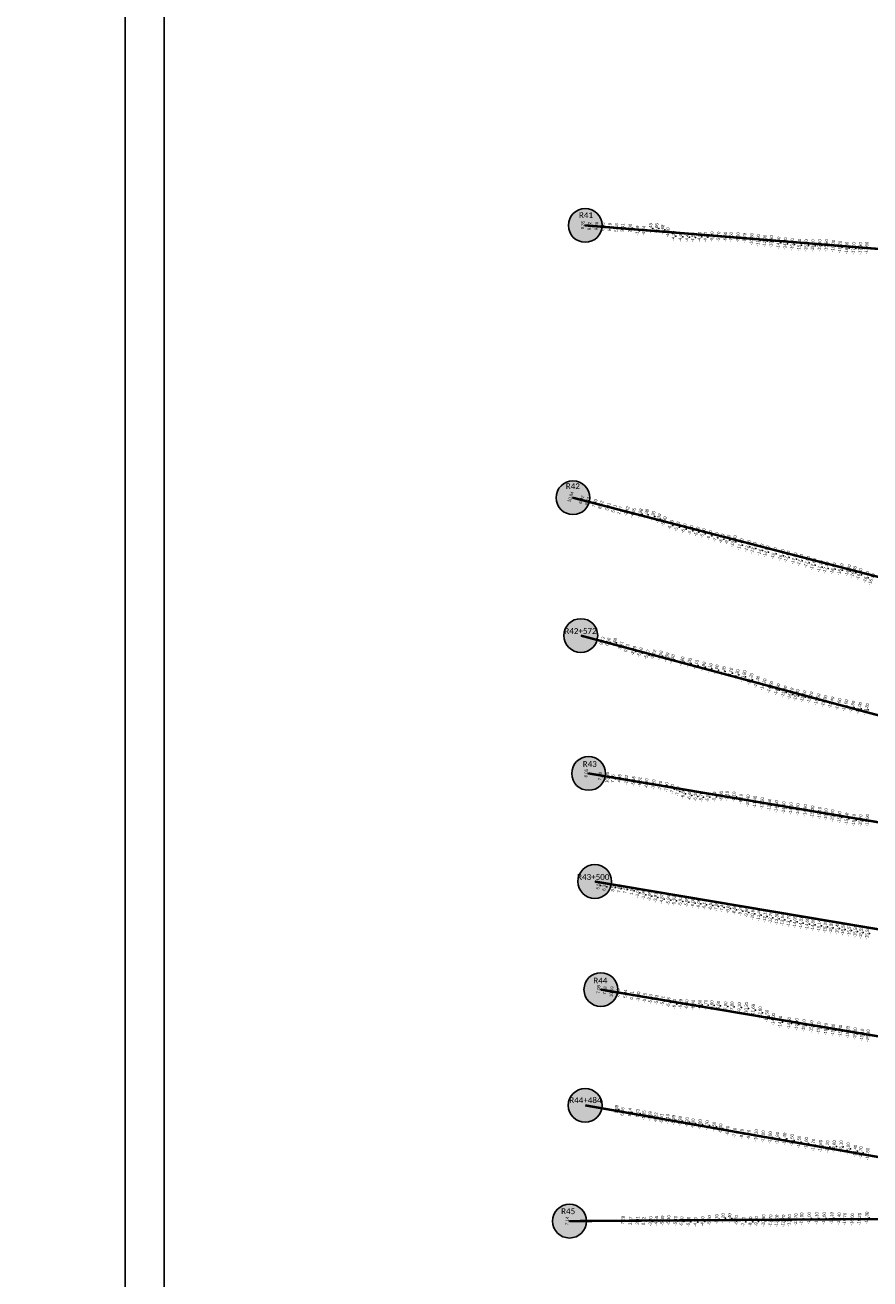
# Model space of a CAD drawing. Header units: feet. Extents: x 850675 to 1077306, y 463961 to 606658.
# Tile 48 of 77: x 943450 to 946952, y 550851 to 556047. Entities that reach past the tile are written whole.
import ezdxf
from ezdxf.enums import TextEntityAlignment as Align

# ---------------------------------------------------------------- set-up
doc = ezdxf.new("R2010")
doc.units = ezdxf.units.FT
doc.header["$MEASUREMENT"] = 0
doc.header["$XCLIPFRAME"] = 0
doc.header["$PDSIZE"] = 100
doc.linetypes.add('DASHED', pattern=[0.75, 0.5, -0.25])
for name, color, linetype in [('Circle', 253, 'Continuous'), ('ELEV8', 7, 'Continuous'), ('MATCHLINE', 7, 'DASHED'), ('Plan', 150, 'Continuous'), ('POINTS8', 7, 'Continuous'), ('Text', 255, 'Continuous')]:
    doc.layers.add(name, color=color, linetype=linetype)
doc.layers.add('MrSID', color=251, linetype='Continuous', transparency=0.2)
doc.styles.add('Legend', font='calibri.ttf')
doc.styles.add('MM-STANDARD', font='txt', dxfattribs={"height": 1})
picture_1 = doc.add_image_def('image3.sid', size_in_pixel=(6317, 6971))
picture_2 = doc.add_image_def('image5.sid', size_in_pixel=(6313, 6968))
picture_3 = doc.add_image_def('image11.jpg', size_in_pixel=(1570, 944))

# ---------------------------------------------------------------- blocks, each defined once
blk = doc.blocks.new('circle-block')
at = {"layer": 'Circle'}
h = blk.add_hatch(color=256, dxfattribs=at)
h.dxf.hatch_style = 1
edge = h.paths.add_edge_path()
edge.add_arc((945749.99, 597641.21), 70, 0, 360)
blk.add_circle((945749.99, 597641.21), 70, dxfattribs=at)

msp = doc.modelspace()

# ---------------------------------------------------------------- linework, layer by layer
at = {"layer": 'MATCHLINE', "color": 1, "const_width": 1, "flags": 128}
msp.add_lwpolyline([(963828.314, 553116.0155), (899094.3378, 553116.0155)], dxfattribs=at)
at = {"layer": 'Plan', "const_width": 10}
for points in [[(945771.7, 555216.82), (948763.9258, 554976.6612)], [(945720.88, 554088.2), (948770.4745, 553297.3593)], [(945753.22, 553517.11), (948804.4282, 552699.5462)], [(945785.58, 552945.77), (948819.492, 552434.6432)], [(945811.05, 552497.87), (948844.962, 551986.7432)], [(945836.52, 552049.97), (948796.371, 551551.3291)], [(945771.54, 551570.35), (948744.034, 551046.2231)], [(945706.55, 551090.61), (948736.7034, 551110.9152)]]:
    msp.add_lwpolyline(points, dxfattribs=at)
at = {"layer": 'POINTS8', "color": 250, "linetype": 'Continuous', "lineweight": 0, "transparency": 33554687}
for p in [(945771.7, 555216.82, 9.35), (945799.042, 555213.283, 8.917), (945828.092, 555213.065, 9.66), (945855.2, 555210.683, 6.653), (945882.835, 555208.928, 6.192), (945910.808, 555207.124, 5.185), (945936.164, 555206.66, 3.409), (945967.839, 555205.198, 1.997), (945997.153, 555194.733, -1.588), (946023.812, 555194.144, -4.638), (946051.8249, 555204.6159, -5.4315), (946077.1313, 555204.5289, -5.0627), (946101.5723, 555198.9186, -4.6794), (946123.8211, 555187.0361, -4.2994), (946147.47, 555172.8, -4.2), (946175.88, 555168.83, -4.4), (946203.78, 555167.9, -4.4), (946228.21, 555166.74, -4.5), (946254.78, 555168.86, -4.6), (946279.36, 555167.44, -4.3), (946306.65, 555170.19, -5), (946334, 555169.8, -5.7), (946361.65, 555168.98, -6.6), (946385.77, 555168.02, -7.6), (946414.31, 555167.41, -8.6), (946441.92, 555164.22, -9.7), (946470.82, 555158.98, -10.8), (946498.01, 555154.32, -11.9), (946525.08, 555152.14, -12.9), (946552.48, 555149.68, -13.8), (946582.32, 555144.11, -14.5), (946610.11, 555140.88, -14.8), (946638.63, 555137.67, -15), (946668.12, 555135.29, -15.1), (946696.72, 555132.9, -15.1), (946724.04, 555132.52, -15.1), (946752.37, 555133.25, -15.3), (946780.28, 555133.59, -15.6), (946809.11, 555131.05, -16), (946837.06, 555126.83, -16.2), (946865.06, 555122.81, -16.6), (946893.64, 555120.86, -17.1), (946921.42, 555120.98, -17.3), (946947.83, 555122.71, -17.6), (945720.88, 554088.2, 10.84), (945765.9176, 554077.0774, 6.421), (945790.7523, 554070.7047, 8.43), (945820.6165, 554062.5514, 7.4), (945846.1489, 554055.6373, 8.52), (945875.6798, 554048.015, 5.906), (945900.6291, 554039.9346, 5.213), (945924.561, 554033.239, 1.872), (945952.8946, 554029.3379, -2.416), (945979.0708, 554022.7678, -4.653), (946007.9426, 554020.663, -4.3837), (946033.0177, 554018.0837, -4.9836), (946060.27, 554010.03, -5.3), (946084.19, 553999.54, -5.3), (946106.82, 553987.95, -5.3), (946134.92, 553973.41, -5.5), (946161.71, 553966.03, -5.8), (946190.25, 553958.63, -6), (946217.07, 553951.49, -5.6), (946243.15, 553945.07, -5.3), (946268.16, 553938.92, -5.6), (946295.71, 553930.73, -6.7), (946321.62, 553922.38, -7.7), (946345.95, 553916.15, -8.7), (946370.74, 553911.79, -9.5), (946395.75, 553905.16, -10.3), (946423.62, 553892.3, -11.6), (946453.76, 553885.43, -12.7), (946478.04, 553877.83, -13.4), (946507.02, 553870.08, -14.1), (946531.08, 553862.49, -14.9), (946562.52, 553855.3, -15.7), (946593.06, 553847.96, -16.8), (946616.89, 553840.96, -17.6), (946646.78, 553833.51, -17.9), (946670.99, 553827.26, -17.7), (946699.56, 553818.89, -17.6), (946725.29, 553809.29, -17.6), (946753.84, 553800.63, -17.3), (946778.14, 553795.71, -17.1), (946807.85, 553791.74, -16.9), (946838.28, 553788.22, -16.7), (946869.48, 553783.95, -16.5), (946892.81, 553777.6, -16.4), (946916.1, 553768.58, -16.3), (946944.7, 553756.68, -16.1), (945851.048, 553492.134, 9.13), (945875.74, 553488.342, 6.564), (945901.869, 553486.731, 4.684), (945928.269, 553473.47, 3.41), (945953.326, 553462.7, 0.732), (945981.069, 553451.666, -3.385), (946007.54, 553444.624, -5.103), (946037.146, 553435.992, -5.774), (946062.9439, 553435.5822, -5.115), (946091.49, 553431.4, -4.5), (946117.74, 553423.33, -4.5), (946141.17, 553416.8, -4.5), (946181.19, 553407.12, -4.8), (946210.94, 553401.37, -5), (946239.81, 553393.25, -5.1), (946269.76, 553385.64, -5.8), (946296.92, 553379.44, -6.1), (946323.61, 553373.88, -6.6), (946352.21, 553367.6, -7.2), (946381.66, 553360.63, -8.1), (946408.89, 553354.36, -9.3), (946436.34, 553345.42, -10.8), (946464.68, 553334.08, -12.2), (946491.74, 553322.31, -13.3), (946519.43, 553311.44, -14.2), (946546.71, 553300.7, -14.6), (946575.67, 553291.04, -14.9), (946604.56, 553281.6, -15.3), (946631.89, 553273.18, -15.2), (946655.4, 553267.15, -15.2), (946683.79, 553262.11, -15.1), (946712.32, 553257.14, -15.2), (946742.34, 553249.26, -15.5), (946770.77, 553242.86, -15.3), (946799.96, 553236.27, -15.4), (946829.18, 553229.89, -15.6), (946857.89, 553224.64, -15.6), (946886.33, 553219.22, -15.8), (946915.09, 553214.05, -16), (946944.45, 553208.67, -16.2), (945785.58, 552945.77, 6.05), (945843.2384, 552933.6682, 7.402), (945872.5927, 552928.1493, 10.264), (945896.527, 552923.765, 7.157), (945923.713, 552924.587, 4.85), (945951.6173, 552918.5512, -1.424), (945981.2649, 552913.5299, -5.159), (946007.3744, 552910.1167, -6.3138), (946035.22, 552904.17, -6.9), (946065.21, 552899.33, -7.2), (946092.39, 552894.03, -7.2), (946118.7, 552888.03, -7), (946141.84, 552880.57, -7), (946164.29, 552870.65, -7), (946186.6, 552861.22, -6.8), (946213.55, 552854.38, -6.4), (946237.77, 552850.63, -6.1), (946262.16, 552848.09, -5.7), (946316, 552849.04, -5.7), (946344.8, 552851.7, -6.3), (946369.13, 552852.14, -7.1), (946397.99, 552849.28, -8.1), (946288.68, 552847.15, -5.5), (946426.4903, 552839.5658, -9.1), (946455.41, 552832.49, -10.4), (946484.17, 552827.27, -11.4), (946514.3, 552821.15, -12.5), (946544.34, 552814.83, -13.5), (946573.29, 552808.29, -14.1), (946604.1, 552803.57, -14.4), (946633.86, 552800.14, -14.6), (946662.72, 552795.87, -14.7), (946692.99, 552791.96, -14.9), (946722.92, 552786.28, -15), (946752.39, 552780.92, -15.1), (946778.65, 552775.52, -15.1), (946805.69, 552770.32, -15.2), (946834.79, 552763.57, -15.3), (946864.59, 552757.09, -15.5), (946894.73, 552751.61, -15.7), (946922.08, 552749.84, -15.7), (946950.33, 552751.3, -15.9), (945835.3465, 552481.5186, 5.54), (945860.6453, 552476.0127, 6.319), (945896.4935, 552472.7901, 8.568), (945922.5855, 552468.5446, 7.855), (945947.1619, 552464.9094, 7.574), (945973.9121, 552459.2785, 1.52), (945998.0535, 552450.4035, -1.0637), (946022.5737, 552442.2722, -1.9896), (946047.8037, 552436.788, -2.9533), (946072.9869, 552431.0149, -3.9141), (946098.1366, 552425.0831, -4.8729), (946125.8913, 552420.3828, -5.938), (946149.7688, 552417.9604, -5.9273), (946175.636, 552415.3362, -5.9156), (946201.4299, 552412.1044, -5.9462), (946227.1781, 552408.4948, -6.003), (946250.9457, 552405.1629, -6.0555), (946274.7133, 552401.831, -6.108), (946300.4302, 552398.0072, -6.516), (946324.1594, 552394.4118, -7), (946347.8886, 552390.8165, -7.484), (946373.5427, 552386.6416, -8.025), (946398.9157, 552380.966, -8.6553), (946424.2887, 552375.2905, -9.2856), (946449.6716, 552369.6596, -9.959), (946475.0651, 552364.0766, -10.6788), (946500.4586, 552358.4936, -11.3986), (946525.8521, 552352.9107, -12.1185), (946549.2923, 552347.7571, -12.7829), (946574.7957, 552342.7413, -13.297), (946598.4638, 552338.7635, -13.5351), (946624.1042, 552334.4542, -13.7929), (946649.7445, 552330.1448, -14.0508), (946675.3896, 552325.8635, -14.314), (946701.0507, 552321.6796, -14.596), (946724.738, 552317.8176, -14.8563), (946750.3991, 552313.6337, -15.1384), (946776.1251, 552309.8701, -15.2517), (946799.8757, 552306.4191, -15.3471), (946825.6055, 552302.6806, -15.4504), (946849.3561, 552299.2296, -15.5458), (946874.9866, 552294.8785, -15.5686), (946900.58, 552290.2986, -15.5613), (946924.2048, 552286.071, -15.5546), (946949.8884, 552282.1306, -15.5791), (945836.52, 552049.97, 7.08), (945863.3327, 552045.2814, 7.179), (945890.8322, 552040.3102, 10.594), (945917.509, 552037.005, 8.487), (945947.5933, 552032.2879, 5.035), (945974.7213, 552025.5041, 0.012), (946001.7592, 552020.5423, -3.801), (946028.1787, 552016.0066, -5.153), (946051.7943, 552010.2849, -5.5337), (946077.0306, 552007.784, -5.6286), (946101.8285, 552002.5617, -5.7072), (946126.4246, 551996.5181, -5.7848), (946151.05, 551990.1, -6.1), (946176.55, 551989.87, -6.2), (946201.35, 551987.9, -6.4), (946228.55, 551986.19, -6.4), (946255.83, 551986.93, -6.6), (946280.61, 551986.02, -6.7), (946305.81, 551984.23, -6.6), (946332.79, 551982.08, -6.6), (946362.81, 551979.29, -7), (946389.54, 551979.23, -7.8), (946419.74, 551975.95, -9.1), (946448.47, 551972.12, -10.2), (946477.05, 551964.25, -11.6), (946505.85, 551954.14, -12.8), (946533.47, 551939.92, -13.5), (946560.73, 551926.49, -14), (946589.25, 551915.66, -14.3), (946625.99, 551910.1, -14.6), (946657.46, 551905.28, -14.9), (946687.33, 551900.9, -15.1), (946718.52, 551896.4, -15.1), (946748.84, 551891.32, -15.1), (946778.76, 551885.83, -15.2), (946808.32, 551882.45, -15.3), (946838.17, 551878.14, -15.4), (946869.21, 551872.95, -15.2), (946899.62, 551867.23, -15.2), (946928.52, 551861.86, -15.1), (945911.401, 551553.544, 9.875), (945936.257, 551543.955, 6.359), (945966.611, 551540.978, 5.145), (945998.705, 551537.056, 1.727), (946024.48, 551528.576, -1.649), (946049.687, 551525.19, -4.686), (946073.935, 551519.885, -5.221), (946097.5318, 551514.8447, -5.5132), (946122.58, 551513.57, -5.1), (946147.34, 551509.14, -5.2), (946174.49, 551505.01, -5.2), (946203.17, 551500.31, -5.2), (946228.29, 551494.61, -5), (946257.35, 551491.39, -5), (946286.35, 551487.16, -4.7), (946315.3, 551481.31, -4.5), (946342.14, 551473.91, -5), (946371.15, 551464.18, -6.2), (946400.74, 551456.34, -7.1), (946430.15, 551451.32, -8.1), (946459.24, 551447.8, -9.2), (946489.57, 551445.07, -10.3), (946518.3, 551440.49, -11), (946547.46, 551436.47, -12), (946577.26, 551434.01, -12.8), (946607.27, 551430.91, -13.4), (946637.74, 551425.16, -13.5), (946667.07, 551418.37, -13.5), (946696.89, 551412.79, -13.6), (946726.62, 551405.94, -13.7), (946756.03, 551400.79, -13.8), (946784.81, 551398.66, -14.2), (946812.54, 551399.37, -14.6), (946841.1, 551399.07, -15.1), (946870.72, 551390.56, -15), (946899.99, 551380.91, -15.4), (946923.37, 551374.23, -15.7), (945706.55, 551090.61, 7.14), (945937.828, 551093.748, 7.293), (945969.607, 551091.004, 3.674), (945998.678, 551092.342, 3.007), (946023.863, 551090.079, 0.817), (946051.964, 551089.586, -3.197), (946076.047, 551090.879, -4.55), (946101.334, 551092.359, -5.092), (946126.5326, 551094.0251, -5.1), (946155.7254, 551090.7702, -5.4), (946180.7952, 551088.7321, -5.5), (946209.4407, 551087.6389, -5.2), (946238.199, 551086.2537, -4.9), (946267.4441, 551089.3425, -4.9), (946295.5553, 551093.3932, -5), (946326.08, 551098.53, -5.7), (946352.67, 551102.22, -6.2), (946379.59, 551101.69, -6.4), (946407.64, 551093.73, -6.7), (946437.1, 551087.38, -7.5), (946466.02, 551088.14, -8.5), (946490.39, 551089.65, -9.6), (946519.7, 551092.05, -10.8), (946549.01, 551091.61, -11.7), (946574.21, 551091.15, -12.2), (946602.34, 551091.36, -12.7), (946626.89, 551093.19, -13.4), (946653.98, 551096.49, -13.7), (946678.14, 551099.91, -14), (946708.94, 551101.82, -14), (946740.26, 551101.43, -14.1), (946770.72, 551101.62, -14.6), (946802.27, 551102.15, -15.1), (946832.98, 551100.57, -15.4), (946856.93, 551098.91, -15.7), (946887.52, 551097.51, -16), (946917.62, 551098.3, -16.2), (946947.89, 551103.69, -16.3)]:
    msp.add_point(p, dxfattribs=at)

# ---------------------------------------------------------------- block references
at = {"layer": 'Circle'}
for p in [(21.71, -42424.39), (-29.11, -43553.01), (3.23, -44124.1), (35.59, -44695.44), (61.06, -45143.34), (86.53, -45591.24), (21.55, -46070.86), (-43.44, -46550.6)]:
    msp.add_blockref('circle-block', p, dxfattribs=at)

# ---------------------------------------------------------------- texts
at = {"layer": 'ELEV8', "color": 18, "true_color": 0x000000, "transparency": 33554687, "style": 'MM-STANDARD'}
for s, rotation, p in [('9.35', 85, (945771.7, 555216.82, 9.35)), ('8.92', 85, (945799.042, 555213.283, 8.917)), ('9.66', 85, (945828.092, 555213.065, 9.66)), ('6.65', 85, (945855.2, 555210.683, 6.653)), ('6.19', 85, (945882.835, 555208.928, 6.192)), ('5.18', 85, (945910.808, 555207.124, 5.185)), ('3.41', 85, (945936.164, 555206.66, 3.409)), ('2.00', 85, (945967.839, 555205.198, 1.997)), ('-1.59', 85, (945997.153, 555194.733, -1.588)), ('-4.64', 85, (946023.812, 555194.144, -4.638)), ('-5.43', 85, (946051.8249, 555204.6159, -5.4315)), ('-5.06', 85, (946077.1313, 555204.5289, -5.0627)), ('-4.68', 85, (946101.5723, 555198.9186, -4.6794)), ('-4.30', 85, (946123.8211, 555187.0361, -4.2994)), ('-4.20', 85, (946147.47, 555172.8, -4.2)), ('-4.40', 85, (946175.88, 555168.83, -4.4)), ('-4.40', 85, (946203.78, 555167.9, -4.4)), ('-4.50', 85, (946228.21, 555166.74, -4.5)), ('-4.60', 85, (946254.78, 555168.86, -4.6)), ('-4.30', 85, (946279.36, 555167.44, -4.3)), ('-5.00', 85, (946306.65, 555170.19, -5)), ('-5.70', 85, (946334, 555169.8, -5.7)), ('-6.60', 85, (946361.65, 555168.98, -6.6)), ('-7.60', 85, (946385.77, 555168.02, -7.6)), ('-8.60', 85, (946414.31, 555167.41, -8.6)), ('-9.70', 85, (946441.92, 555164.22, -9.7)), ('-10.80', 85, (946470.82, 555158.98, -10.8)), ('-11.90', 85, (946498.01, 555154.32, -11.9)), ('-12.90', 85, (946525.08, 555152.14, -12.9)), ('-13.80', 85, (946552.48, 555149.68, -13.8)), ('-14.50', 85, (946582.32, 555144.11, -14.5)), ('-14.80', 85, (946610.11, 555140.88, -14.8)), ('-15.00', 85, (946638.63, 555137.67, -15)), ('-15.10', 85, (946668.12, 555135.29, -15.1)), ('-15.10', 85, (946696.72, 555132.9, -15.1)), ('-15.10', 85, (946724.04, 555132.52, -15.1)), ('-15.30', 85, (946752.37, 555133.25, -15.3)), ('-15.60', 85, (946780.28, 555133.59, -15.6)), ('-16.00', 85, (946809.11, 555131.05, -16)), ('-16.20', 85, (946837.06, 555126.83, -16.2)), ('-16.60', 85, (946865.06, 555122.81, -16.6)), ('-17.10', 85, (946893.64, 555120.86, -17.1)), ('-17.30', 85, (946921.42, 555120.98, -17.3)), ('-17.60', 85, (946947.83, 555122.71, -17.6)), ('10.84', 70, (945720.88, 554088.2, 10.84)), ('6.42', 70, (945765.9176, 554077.0774, 6.421)), ('8.43', 70, (945790.7523, 554070.7047, 8.43)), ('7.40', 70, (945820.6165, 554062.5514, 7.4)), ('8.52', 70, (945846.1489, 554055.6373, 8.52)), ('5.91', 70, (945875.6798, 554048.015, 5.906)), ('5.21', 70, (945900.6291, 554039.9346, 5.213)), ('1.87', 70, (945924.561, 554033.239, 1.872)), ('-2.42', 70, (945952.8946, 554029.3379, -2.416)), ('-4.65', 70, (945979.0708, 554022.7678, -4.653)), ('-4.38', 70, (946007.9426, 554020.663, -4.3837)), ('-4.98', 70, (946033.0177, 554018.0837, -4.9836)), ('-5.30', 70, (946060.27, 554010.03, -5.3)), ('-5.30', 70, (946084.19, 553999.54, -5.3)), ('-5.30', 70, (946106.82, 553987.95, -5.3)), ('-5.50', 70, (946134.92, 553973.41, -5.5)), ('-5.80', 70, (946161.71, 553966.03, -5.8)), ('-6.00', 70, (946190.25, 553958.63, -6)), ('-5.60', 70, (946217.07, 553951.49, -5.6)), ('-5.30', 70, (946243.15, 553945.07, -5.3)), ('-5.60', 70, (946268.16, 553938.92, -5.6)), ('-6.70', 70, (946295.71, 553930.73, -6.7)), ('-7.70', 70, (946321.62, 553922.38, -7.7)), ('-8.70', 70, (946345.95, 553916.15, -8.7)), ('-9.50', 70, (946370.74, 553911.79, -9.5)), ('-10.30', 70, (946395.75, 553905.16, -10.3)), ('-11.60', 70, (946423.62, 553892.3, -11.6)), ('-12.70', 70, (946453.76, 553885.43, -12.7)), ('-13.40', 70, (946478.04, 553877.83, -13.4)), ('-14.10', 70, (946507.02, 553870.08, -14.1)), ('-14.90', 70, (946531.08, 553862.49, -14.9)), ('-15.70', 70, (946562.52, 553855.3, -15.7)), ('-16.80', 70, (946593.06, 553847.96, -16.8)), ('-17.60', 70, (946616.89, 553840.96, -17.6)), ('-17.90', 70, (946646.78, 553833.51, -17.9)), ('-17.70', 70, (946670.99, 553827.26, -17.7)), ('-17.60', 70, (946699.56, 553818.89, -17.6)), ('-17.60', 70, (946725.29, 553809.29, -17.6)), ('-17.30', 70, (946753.84, 553800.63, -17.3)), ('-17.10', 70, (946778.14, 553795.71, -17.1)), ('-16.90', 70, (946807.85, 553791.74, -16.9)), ('-16.70', 70, (946838.28, 553788.22, -16.7)), ('-16.50', 70, (946869.48, 553783.95, -16.5)), ('-16.40', 70, (946892.81, 553777.6, -16.4)), ('-16.30', 70, (946916.1, 553768.58, -16.3)), ('-16.10', 70, (946944.7, 553756.68, -16.1)), ('-16.10', 70, (946967.33, 553747.13, -16.1)), ('9.13', 70, (945851.048, 553492.134, 9.13)), ('6.56', 70, (945875.74, 553488.342, 6.564)), ('4.68', 70, (945901.869, 553486.731, 4.684)), ('3.41', 70, (945928.269, 553473.47, 3.41)), ('0.73', 70, (945953.326, 553462.7, 0.732)), ('-3.39', 70, (945981.069, 553451.666, -3.385)), ('-5.10', 70, (946007.54, 553444.624, -5.103)), ('-5.77', 70, (946037.146, 553435.992, -5.774)), ('-5.12', 70, (946062.9439, 553435.5822, -5.115)), ('-4.50', 70, (946091.49, 553431.4, -4.5)), ('-4.50', 70, (946117.74, 553423.33, -4.5)), ('-4.50', 70, (946141.17, 553416.8, -4.5)), ('-4.80', 70, (946181.19, 553407.12, -4.8)), ('-5.00', 70, (946210.94, 553401.37, -5)), ('-5.10', 70, (946239.81, 553393.25, -5.1)), ('-5.80', 70, (946269.76, 553385.64, -5.8)), ('-6.10', 70, (946296.92, 553379.44, -6.1)), ('-6.60', 70, (946323.61, 553373.88, -6.6)), ('-7.20', 70, (946352.21, 553367.6, -7.2)), ('-8.10', 70, (946381.66, 553360.63, -8.1)), ('-9.30', 70, (946408.89, 553354.36, -9.3)), ('-10.80', 70, (946436.34, 553345.42, -10.8)), ('-12.20', 70, (946464.68, 553334.08, -12.2)), ('-13.30', 70, (946491.74, 553322.31, -13.3)), ('-14.20', 70, (946519.43, 553311.44, -14.2)), ('-14.60', 70, (946546.71, 553300.7, -14.6)), ('-14.90', 70, (946575.67, 553291.04, -14.9)), ('-15.30', 70, (946604.56, 553281.6, -15.3)), ('-15.20', 70, (946631.89, 553273.18, -15.2)), ('-15.20', 70, (946655.4, 553267.15, -15.2)), ('-15.10', 70, (946683.79, 553262.11, -15.1)), ('-15.20', 70, (946712.32, 553257.14, -15.2)), ('-15.50', 70, (946742.34, 553249.26, -15.5)), ('-15.30', 70, (946770.77, 553242.86, -15.3)), ('-15.40', 70, (946799.96, 553236.27, -15.4)), ('-15.60', 70, (946829.18, 553229.89, -15.6)), ('-15.60', 70, (946857.89, 553224.64, -15.6)), ('-15.80', 70, (946886.33, 553219.22, -15.8)), ('-16.00', 70, (946915.09, 553214.05, -16)), ('-16.20', 70, (946944.45, 553208.67, -16.2)), ('6.05', 85, (945785.58, 552945.77, 6.05)), ('7.40', 85, (945843.2384, 552933.6682, 7.402)), ('10.26', 85, (945872.5927, 552928.1493, 10.264)), ('7.16', 85, (945896.527, 552923.765, 7.157)), ('4.85', 85, (945923.713, 552924.587, 4.85)), ('-1.42', 85, (945951.6173, 552918.5512, -1.424)), ('-5.16', 85, (945981.2649, 552913.5299, -5.159)), ('-6.31', 85, (946007.3744, 552910.1167, -6.3138)), ('-6.90', 85, (946035.22, 552904.17, -6.9)), ('-7.20', 85, (946065.21, 552899.33, -7.2)), ('-7.20', 85, (946092.39, 552894.03, -7.2)), ('-7.00', 85, (946118.7, 552888.03, -7)), ('-7.00', 85, (946141.84, 552880.57, -7)), ('-7.00', 85, (946164.29, 552870.65, -7)), ('-6.80', 85, (946186.6, 552861.22, -6.8)), ('-6.40', 85, (946213.55, 552854.38, -6.4)), ('-6.10', 85, (946237.77, 552850.63, -6.1)), ('-5.70', 85, (946262.16, 552848.09, -5.7)), ('-5.50', 85, (946288.68, 552847.15, -5.5)), ('-5.70', 85, (946316, 552849.04, -5.7)), ('-6.30', 85, (946344.8, 552851.7, -6.3)), ('-7.10', 85, (946369.13, 552852.14, -7.1)), ('-8.10', 85, (946397.99, 552849.28, -8.1)), ('-9.10', 85, (946426.4903, 552839.5658, -9.1)), ('-10.40', 85, (946455.41, 552832.49, -10.4)), ('-11.40', 85, (946484.17, 552827.27, -11.4)), ('-12.50', 85, (946514.3, 552821.15, -12.5)), ('-13.50', 85, (946544.34, 552814.83, -13.5)), ('-14.10', 85, (946573.29, 552808.29, -14.1)), ('-14.40', 85, (946604.1, 552803.57, -14.4)), ('-14.60', 85, (946633.86, 552800.14, -14.6)), ('-14.70', 85, (946662.72, 552795.87, -14.7)), ('-14.90', 85, (946692.99, 552791.96, -14.9)), ('-15.00', 85, (946722.92, 552786.28, -15)), ('-15.10', 85, (946752.39, 552780.92, -15.1)), ('-15.10', 85, (946778.65, 552775.52, -15.1)), ('-15.20', 85, (946805.69, 552770.32, -15.2)), ('-15.30', 85, (946834.79, 552763.57, -15.3)), ('-15.50', 85, (946864.59, 552757.09, -15.5)), ('-15.70', 85, (946894.73, 552751.61, -15.7)), ('-15.70', 85, (946922.08, 552749.84, -15.7)), ('-15.90', 85, (946950.33, 552751.3, -15.9)), ('5.54', 85, (945835.3465, 552481.5186, 5.54)), ('6.32', 85, (945860.6453, 552476.0127, 6.319)), ('8.57', 85, (945896.4935, 552472.7901, 8.568)), ('7.86', 85, (945922.5855, 552468.5446, 7.855)), ('7.57', 85, (945947.1619, 552464.9094, 7.574)), ('1.52', 85, (945973.9121, 552459.2785, 1.52)), ('-1.06', 85, (945998.0535, 552450.4035, -1.0637)), ('-1.99', 85, (946022.5737, 552442.2722, -1.9896)), ('-2.95', 85, (946047.8037, 552436.788, -2.9533)), ('-3.91', 85, (946072.9869, 552431.0149, -3.9141)), ('-4.87', 85, (946098.1366, 552425.0831, -4.8729)), ('-5.94', 85, (946125.8913, 552420.3828, -5.938)), ('-5.93', 85, (946149.7688, 552417.9604, -5.9273)), ('-5.92', 85, (946175.636, 552415.3362, -5.9156)), ('-5.95', 85, (946201.4299, 552412.1044, -5.9462)), ('-6.00', 85, (946227.1781, 552408.4948, -6.003)), ('-6.06', 85, (946250.9457, 552405.1629, -6.0555)), ('-6.11', 85, (946274.7133, 552401.831, -6.108)), ('-6.52', 85, (946300.4302, 552398.0072, -6.516)), ('-7.00', 85, (946324.1594, 552394.4118, -7)), ('-7.48', 85, (946347.8886, 552390.8165, -7.484)), ('-8.03', 85, (946373.5427, 552386.6416, -8.025)), ('-8.66', 85, (946398.9157, 552380.966, -8.6553)), ('-9.29', 85, (946424.2887, 552375.2905, -9.2856)), ('-9.96', 85, (946449.6716, 552369.6596, -9.959)), ('-10.68', 85, (946475.0651, 552364.0766, -10.6788)), ('-11.40', 85, (946500.4586, 552358.4936, -11.3986)), ('-12.12', 85, (946525.8521, 552352.9107, -12.1185)), ('-12.78', 85, (946549.2923, 552347.7571, -12.7829)), ('-13.30', 85, (946574.7957, 552342.7413, -13.297)), ('-13.54', 85, (946598.4638, 552338.7635, -13.5351)), ('-13.79', 85, (946624.1042, 552334.4542, -13.7929)), ('-14.05', 85, (946649.7445, 552330.1448, -14.0508)), ('-14.31', 85, (946675.3896, 552325.8635, -14.314)), ('-14.60', 85, (946701.0507, 552321.6796, -14.596)), ('-14.86', 85, (946724.738, 552317.8176, -14.8563)), ('-15.14', 85, (946750.3991, 552313.6337, -15.1384)), ('-15.25', 85, (946776.1251, 552309.8701, -15.2517)), ('-15.35', 85, (946799.8757, 552306.4191, -15.3471)), ('-15.45', 85, (946825.6055, 552302.6806, -15.4504)), ('-15.55', 85, (946849.3561, 552299.2296, -15.5458)), ('-15.57', 85, (946874.9866, 552294.8785, -15.5686)), ('-15.56', 85, (946900.58, 552290.2986, -15.5613)), ('-15.55', 85, (946924.2048, 552286.071, -15.5546)), ('-15.58', 85, (946949.8884, 552282.1306, -15.5791)), ('7.08', 85, (945836.52, 552049.97, 7.08)), ('7.18', 85, (945863.3327, 552045.2814, 7.179)), ('10.59', 85, (945890.8322, 552040.3102, 10.594)), ('8.49', 85, (945917.509, 552037.005, 8.487)), ('5.04', 85, (945947.5933, 552032.2879, 5.035)), ('0.01', 85, (945974.7213, 552025.5041, 0.012)), ('-3.80', 85, (946001.7592, 552020.5423, -3.801)), ('-5.15', 85, (946028.1787, 552016.0066, -5.153)), ('-5.53', 85, (946051.7943, 552010.2849, -5.5337)), ('-5.63', 85, (946077.0306, 552007.784, -5.6286)), ('-5.71', 85, (946101.8285, 552002.5617, -5.7072)), ('-5.78', 85, (946126.4246, 551996.5181, -5.7848)), ('-6.10', 85, (946151.05, 551990.1, -6.1)), ('-6.20', 85, (946176.55, 551989.87, -6.2)), ('-6.40', 85, (946201.35, 551987.9, -6.4)), ('-6.40', 85, (946228.55, 551986.19, -6.4)), ('-6.60', 85, (946255.83, 551986.93, -6.6)), ('-6.70', 85, (946280.61, 551986.02, -6.7)), ('-6.60', 85, (946305.81, 551984.23, -6.6)), ('-6.60', 85, (946332.79, 551982.08, -6.6)), ('-7.00', 85, (946362.81, 551979.29, -7)), ('-7.80', 85, (946389.54, 551979.23, -7.8)), ('-9.10', 85, (946419.74, 551975.95, -9.1)), ('-10.20', 85, (946448.47, 551972.12, -10.2)), ('-11.60', 85, (946477.05, 551964.25, -11.6)), ('-12.80', 85, (946505.85, 551954.14, -12.8)), ('-13.50', 85, (946533.47, 551939.92, -13.5)), ('-14.00', 85, (946560.73, 551926.49, -14)), ('-14.30', 85, (946589.25, 551915.66, -14.3)), ('-14.60', 85, (946625.99, 551910.1, -14.6)), ('-14.90', 85, (946657.46, 551905.28, -14.9)), ('-15.10', 85, (946687.33, 551900.9, -15.1)), ('-15.10', 85, (946718.52, 551896.4, -15.1)), ('-15.10', 85, (946748.84, 551891.32, -15.1)), ('-15.20', 85, (946778.76, 551885.83, -15.2)), ('-15.30', 85, (946808.32, 551882.45, -15.3)), ('-15.40', 85, (946838.17, 551878.14, -15.4)), ('-15.20', 85, (946869.21, 551872.95, -15.2)), ('-15.20', 85, (946899.62, 551867.23, -15.2)), ('-15.10', 85, (946928.52, 551861.86, -15.1)), ('-15.30', 85, (946953.29, 551858.54, -15.3)), ('9.88', 85, (945911.401, 551553.544, 9.875)), ('6.36', 85, (945936.257, 551543.955, 6.359)), ('5.14', 85, (945966.611, 551540.978, 5.145)), ('1.73', 85, (945998.705, 551537.056, 1.727)), ('-1.65', 85, (946024.48, 551528.576, -1.649)), ('-4.69', 85, (946049.687, 551525.19, -4.686)), ('-5.22', 85, (946073.935, 551519.885, -5.221)), ('-5.51', 85, (946097.5318, 551514.8447, -5.5132)), ('-5.10', 85, (946122.58, 551513.57, -5.1)), ('-5.20', 85, (946147.34, 551509.14, -5.2)), ('-5.20', 85, (946174.49, 551505.01, -5.2)), ('-5.20', 85, (946203.17, 551500.31, -5.2)), ('-5.00', 85, (946228.29, 551494.61, -5)), ('-5.00', 85, (946257.35, 551491.39, -5)), ('-4.70', 85, (946286.35, 551487.16, -4.7)), ('-4.50', 85, (946315.3, 551481.31, -4.5)), ('-5.00', 85, (946342.14, 551473.91, -5)), ('-6.20', 85, (946371.15, 551464.18, -6.2)), ('-7.10', 85, (946400.74, 551456.34, -7.1)), ('-8.10', 85, (946430.15, 551451.32, -8.1)), ('-9.20', 85, (946459.24, 551447.8, -9.2)), ('-10.30', 85, (946489.57, 551445.07, -10.3)), ('-11.00', 85, (946518.3, 551440.49, -11)), ('-12.00', 85, (946547.46, 551436.47, -12)), ('-12.80', 85, (946577.26, 551434.01, -12.8)), ('-13.40', 85, (946607.27, 551430.91, -13.4)), ('-13.50', 85, (946637.74, 551425.16, -13.5)), ('-13.50', 85, (946667.07, 551418.37, -13.5)), ('-13.60', 85, (946696.89, 551412.79, -13.6)), ('-13.70', 85, (946726.62, 551405.94, -13.7)), ('-13.80', 85, (946756.03, 551400.79, -13.8)), ('-14.20', 85, (946784.81, 551398.66, -14.2)), ('-14.60', 85, (946812.54, 551399.37, -14.6)), ('-15.10', 85, (946841.1, 551399.07, -15.1)), ('-15.00', 85, (946870.72, 551390.56, -15)), ('-15.40', 85, (946899.99, 551380.91, -15.4)), ('-15.70', 85, (946923.37, 551374.23, -15.7)), ('-15.50', 85, (946951.75, 551368.04, -15.5)), ('7.14', 85, (945706.55, 551090.61, 7.14)), ('7.29', 85, (945937.828, 551093.748, 7.293)), ('3.67', 85, (945969.607, 551091.004, 3.674)), ('3.01', 85, (945998.678, 551092.342, 3.007)), ('0.82', 85, (946023.863, 551090.079, 0.817)), ('-3.20', 85, (946051.964, 551089.586, -3.197)), ('-4.55', 85, (946076.047, 551090.879, -4.55)), ('-5.09', 85, (946101.334, 551092.359, -5.092)), ('-5.10', 85, (946126.5326, 551094.0251, -5.1)), ('-5.40', 85, (946155.7254, 551090.7702, -5.4)), ('-5.50', 85, (946180.7952, 551088.7321, -5.5)), ('-5.20', 85, (946209.4407, 551087.6389, -5.2)), ('-4.90', 85, (946238.199, 551086.2537, -4.9)), ('-4.90', 85, (946267.4441, 551089.3425, -4.9)), ('-5.00', 85, (946295.5553, 551093.3932, -5)), ('-5.70', 85, (946326.08, 551098.53, -5.7)), ('-6.20', 85, (946352.67, 551102.22, -6.2)), ('-6.40', 85, (946379.59, 551101.69, -6.4)), ('-6.70', 85, (946407.64, 551093.73, -6.7)), ('-7.50', 85, (946437.1, 551087.38, -7.5)), ('-8.50', 85, (946466.02, 551088.14, -8.5)), ('-9.60', 85, (946490.39, 551089.65, -9.6)), ('-10.80', 85, (946519.7, 551092.05, -10.8)), ('-11.70', 85, (946549.01, 551091.61, -11.7)), ('-12.20', 85, (946574.21, 551091.15, -12.2)), ('-12.70', 85, (946602.34, 551091.36, -12.7)), ('-13.40', 85, (946626.89, 551093.19, -13.4)), ('-13.70', 85, (946653.98, 551096.49, -13.7)), ('-14.00', 85, (946678.14, 551099.91, -14)), ('-14.00', 85, (946708.94, 551101.82, -14)), ('-14.10', 85, (946740.26, 551101.43, -14.1)), ('-14.60', 85, (946770.72, 551101.62, -14.6)), ('-15.10', 85, (946802.27, 551102.15, -15.1)), ('-15.40', 85, (946832.98, 551100.57, -15.4)), ('-15.70', 85, (946856.93, 551098.91, -15.7)), ('-16.00', 85, (946887.52, 551097.51, -16)), ('-16.20', 85, (946917.62, 551098.3, -16.2)), ('-16.30', 85, (946947.89, 551103.69, -16.3))]:
    msp.add_text(s, height=13, rotation=rotation, dxfattribs=at).set_placement(p, align=Align.BOTTOM_CENTER)
at = {"layer": 'Text', "color": 255, "style": 'Legend'}
for s, p in [('R41', (945774.7979, 555259.5326)), ('R42', (945720.4166, 554136.2516)), ('R42+572', (945752.0448, 553536.1315)), ('R43', (945790.4595, 552984.9233)), ('R43+500', (945804.8405, 552516.7169)), ('R44', (945834.2757, 552087.3437)), ('R44+484', (945772.31, 551591.9129)), ('R45', (945700.7438, 551131.543))]:
    msp.add_text(s, height=24, dxfattribs=at).set_placement(p, align=Align.MIDDLE_CENTER)

# ---------------------------------------------------------------- pictures from other files: only their frames are drawn
at = {"layer": 'MrSID'}
image = msp.add_image(picture_3, insert=(851552.7296, 463961.3689), size_in_units=(225757.9943, 135742.3864), rotation=0.370518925, dxfattribs=at)
image.dxf.flags = 7
image = msp.add_image(picture_1, insert=(943865.4221, 538494.5786), size_in_units=(20725.0656, 22870.7349), dxfattribs=at)
image.set_boundary_path([(-0.5, -0.5), (1869.319344, 6970.5)])
image = msp.add_image(picture_2, insert=(923314.1721, 538362.5461), size_in_units=(20711.9423, 22860.8924), dxfattribs=at)
image.dxf.flags = 7

doc.saveas('drawing.dxf')
